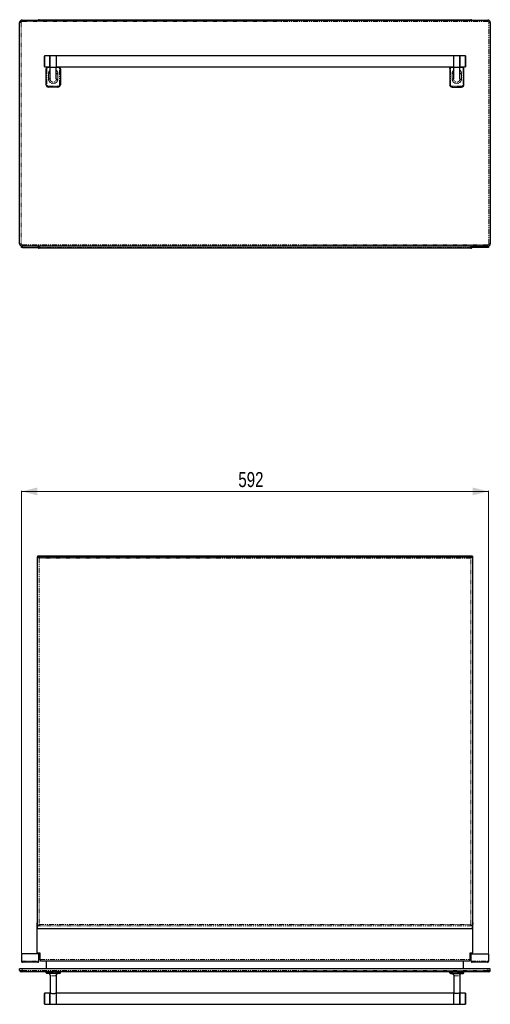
# Model space of a CAD drawing. Header units: millimetres. Extents: x 95 to 1692, y 205 to 1666.
# Tile 1 of 2: x 95 to 692, y 346 to 1596. Entities that reach past the tile are written whole.
import ezdxf

# ---------------------------------------------------------------- set-up
doc = ezdxf.new("R2010")
doc.units = ezdxf.units.MM
doc.linetypes.add('PHANTOM', pattern=[12.7, 6.35, -1.27, 1.27, -1.27, 1.27, -1.27])
doc.styles.add('SLDTEXTSTYLE0', font='TXT', dxfattribs={"width": 0.75})
doc.dimstyles.new('SLDDIMSTYLE0', dxfattribs={"dimtxt": 19.05, "dimasz": 20, "dimexe": 0, "dimexo": 0.0625, "dimgap": 4.7625, "dimtad": 1, "dimdec": 0, "dimrnd": 1e-09, "dimzin": 12, "dimdsep": 46, "dimtxsty": 'SLDTEXTSTYLE0', "dimsah": 1, "dimcen": 0.09, "dimadec": 0, "dimazin": 3, "dimtfac": 1, "dimtdec": 0, "dimtofl": 0, "dimtmove": 0, "dimatfit": 3, "dimfxl": 1, "dimfrac": 2, "dimtolj": 1, "dimtzin": 12, "dimarcsym": 0})

# ---------------------------------------------------------------- blocks, each defined once
blk = doc.blocks.new('_D')
at = {"color": 7, "linetype": 'Continuous', "lineweight": 18}
for p, q in [((97.6, 411.1), (97.6, 997.5)), ((97.6, 996.9), (689.9, 996.9)), ((689.9, 411.1), (689.9, 997.5))]:
    blk.add_line(p, q, dxfattribs=at)
for points in [[(97.6, 996.9), (117.6, 991.9), (117.6, 1001.9)], [(689.9, 996.9), (669.9, 1001.9), (669.9, 991.9)]]:
    blk.add_solid(points, dxfattribs=at)
at = {"color": 7, "linetype": 'Continuous', "lineweight": 18, "insert": (372.6, 1021.5), "char_height": 19.05, "attachment_point": 1, "style": 'SLDTEXTSTYLE0'}
blk.add_mtext('592', dxfattribs=at)

msp = doc.modelspace()

# ---------------------------------------------------------------- linework, layer by layer
at = {"color": 7, "linetype": 'Continuous', "lineweight": 25}
for p, q in [((95.2, 1311.1), (95.2, 1592.1)), ((98.2, 1595.1), (689.2, 1595.1)), ((119.8, 1595.6), (667.7, 1595.6)), ((692.2, 1592.1), (692.2, 1311.1)), ((126.8, 1549.6), (126.5, 1549.1)), ((133.5, 1549.6), (126.8, 1549.6)), ((126.8, 1549.6), (126.8, 1542.6)), ((133.8, 1549.1), (133.5, 1549.6)), ((133.5, 1542.6), (133.5, 1549.6)), ((133.8, 1535.7), (133.8, 1549.5)), ((141.6, 1549.7), (133.9, 1549.7)), ((645.8, 1549.6), (141.7, 1549.6)), ((141.7, 1549.6), (141.7, 1535.6)), ((645.8, 1535.6), (645.8, 1549.6)), ((653.5, 1549.7), (646, 1549.7)), ((654, 1549.6), (653.8, 1549.1)), ((653.8, 1535.7), (653.8, 1549.5)), ((660.8, 1549.6), (654, 1549.6)), ((654, 1542.6), (654, 1549.6)), ((661, 1549.1), (660.8, 1549.6)), ((660.8, 1549.6), (660.8, 1542.6)), ((126.5, 1542.6), (126.5, 1549.1)), ((126.5, 1536.1), (126.5, 1542.6)), ((126.8, 1542.6), (126.8, 1535.6)), ((133.5, 1535.6), (133.5, 1542.6)), ((654, 1535.6), (654, 1542.6)), ((660.8, 1542.6), (660.8, 1535.6)), ((661, 1542.6), (661, 1549.1)), ((661, 1536.1), (661, 1542.6)), ((126.5, 1536.1), (126.8, 1535.6)), ((126.8, 1535.6), (133.5, 1535.6)), ((128.8, 1513.1), (128.8, 1533.1)), ((133.5, 1535.6), (133.8, 1536.1)), ((133.8, 1520.4), (133.8, 1535.7)), ((133.9, 1535.5), (137.8, 1535.5)), ((137.8, 1535.5), (141.6, 1535.5)), ((141.7, 1535.6), (645.8, 1535.6)), ((141.7, 1520.4), (141.7, 1535.6)), ((146.8, 1533.1), (146.8, 1513.1)), ((640.8, 1533.1), (640.8, 1513.1)), ((645.8, 1520.4), (645.8, 1535.6)), ((646, 1535.5), (653.5, 1535.5)), ((653.8, 1536.1), (654, 1535.6)), ((653.8, 1520.4), (653.8, 1535.7)), ((654, 1535.6), (660.8, 1535.6)), ((658.8, 1513.1), (658.8, 1533.1)), ((660.8, 1535.6), (661, 1536.1)), ((143.8, 1510.1), (131.7, 1510.1)), ((643.7, 1510.1), (655.8, 1510.1)), ((97.6, 1306.5), (97.6, 1308.1)), ((98.9, 1306.5), (97.6, 1306.5)), ((689.2, 1308.1), (98.2, 1308.1)), ((98.9, 1306.5), (118.2, 1306.5)), ((119.5, 1306.5), (118.2, 1306.5)), ((119.5, 1308.1), (119.5, 1306.5)), ((667.7, 1305.6), (119.8, 1305.6)), ((668, 1306.5), (668, 1308.1)), ((669.3, 1306.5), (668, 1306.5)), ((688.6, 1306.5), (669.3, 1306.5)), ((689.9, 1306.5), (688.6, 1306.5)), ((689.9, 1308.1), (689.9, 1306.5)), ((669.5, 914.9), (118, 914.9)), ((118, 914.9), (118, 914.1)), ((119.8, 912.3), (118, 914.1)), ((118, 444.6), (118, 914.1)), ((118, 914.1), (669.5, 914.1)), ((669.5, 914.1), (667.7, 912.3)), ((669.5, 914.9), (669.5, 914.1)), ((669.5, 914.1), (669.5, 444.6)), ((117.2, 449.3), (118, 449.3)), ((117.2, 447.8), (117.2, 449.3)), ((117.2, 411.2), (117.2, 447.8)), ((118, 444.1), (118, 444.6)), ((118, 441.8), (118, 444.1)), ((669.5, 441.8), (118, 441.8)), ((119.8, 447.1), (118.5, 445.8)), ((669, 445.8), (667.7, 447.1)), ((669.5, 449.3), (670.3, 449.3)), ((669.5, 444.6), (669.5, 444.1)), ((669.5, 441.8), (669.5, 444.1)), ((670.3, 449.3), (670.3, 447.8)), ((670.3, 411.2), (670.3, 447.8)), ((119.5, 410.1), (97.6, 410.1)), ((97.6, 410.1), (97.6, 400.6)), ((117.2, 411.2), (120.8, 411.2)), ((118, 410.1), (118, 411.2)), ((119.5, 410.1), (120.8, 410.1)), ((119.5, 400.6), (119.5, 410.1)), ((120.8, 406.6), (119.5, 406.6)), ((120.8, 411.2), (120.8, 402.8)), ((121.7, 401.3), (665.8, 401.3)), ((129.1, 391.1), (129.1, 401.3)), ((658.4, 391.1), (658.4, 401.3)), ((666.7, 411.2), (670.3, 411.2)), ((666.7, 402.8), (666.7, 411.2)), ((666.7, 410.1), (668, 410.1)), ((668, 406.6), (666.7, 406.6)), ((668, 410.1), (689.9, 410.1)), ((668, 400.6), (668, 410.1)), ((669.5, 410.1), (669.5, 411.2)), ((689.9, 410.1), (689.9, 400.6)), ((95.2, 388.8), (95.2, 391.1)), ((98.2, 391.1), (95.2, 391.1)), ((689.2, 391.1), (98.2, 391.1)), ((118.2, 399.3), (98.9, 399.3)), ((688.6, 399.3), (669.3, 399.3)), ((692.2, 391.1), (689.2, 391.1)), ((692.2, 388.8), (692.2, 391.1)), ((98.2, 387.1), (97, 387.1)), ((689.2, 387.1), (98.2, 387.1)), ((128.8, 386.1), (128.8, 387.1)), ((131.7, 385.1), (129.8, 385.1)), ((143.8, 385.1), (131.7, 385.1)), ((133.8, 383), (133.8, 360)), ((141.7, 383), (141.7, 360.1)), ((145.8, 385.1), (143.8, 385.1)), ((146.8, 386.1), (146.8, 387.1)), ((640.8, 386.1), (640.8, 387.1)), ((641.8, 385.1), (643.7, 385.1)), ((643.7, 385.1), (655.8, 385.1)), ((645.8, 383), (645.8, 360.1)), ((653.8, 383), (653.8, 360)), ((655.8, 385.1), (657.8, 385.1)), ((658.8, 386.1), (658.8, 387.1)), ((690.5, 387.1), (689.2, 387.1)), ((126.8, 360.1), (126.5, 359.6)), ((126.5, 346.6), (126.5, 359.6)), ((133.5, 360.1), (126.8, 360.1)), ((126.8, 360.1), (126.8, 346.1)), ((133.8, 359.6), (133.5, 360.1)), ((133.5, 346.1), (133.5, 360.1)), ((133.8, 346.2), (133.8, 360)), ((645.8, 360.1), (141.7, 360.1)), ((141.7, 360.1), (141.7, 346.1)), ((645.8, 346.1), (645.8, 360.1)), ((654, 360.1), (653.8, 359.6)), ((653.8, 346.2), (653.8, 360)), ((660.8, 360.1), (654, 360.1)), ((654, 346.1), (654, 360.1)), ((661, 359.6), (660.8, 360.1)), ((660.8, 360.1), (660.8, 346.1)), ((661, 346.6), (661, 359.6)), ((126.5, 346.6), (126.8, 346.1)), ((126.8, 346.1), (133.5, 346.1)), ((133.5, 346.1), (133.8, 346.6)), ((133.9, 346), (141.6, 346)), ((141.7, 346.1), (645.8, 346.1)), ((646, 346), (653.5, 346)), ((653.8, 346.6), (654, 346.1)), ((654, 346.1), (660.8, 346.1)), ((660.8, 346.1), (661, 346.6))]:
    msp.add_line(p, q, dxfattribs=at)
at = {"color": 250, "linetype": 'PHANTOM', "lineweight": 18}
for p, q in [((95.2, 1592.1), (97, 1592.1)), ((97, 1592.1), (97, 1311.1)), ((98.2, 1595.1), (98.2, 1593.4)), ((689.2, 1593.4), (98.2, 1593.4)), ((689.2, 1595.1), (689.2, 1593.4)), ((690.5, 1311.1), (690.5, 1592.1)), ((692.2, 1592.1), (690.5, 1592.1)), ((133.9, 1549.7), (133.9, 1535.5)), ((141.6, 1535.5), (141.6, 1549.7)), ((646, 1535.5), (646, 1549.7)), ((653.5, 1549.7), (653.5, 1535.5)), ((129.8, 1533.1), (128.8, 1533.1)), ((129.8, 1533.1), (129.8, 1513.1)), ((131.7, 1535.1), (131.7, 1535.6)), ((133.8, 1535.1), (131.7, 1535.1)), ((131.7, 1520.2), (131.7, 1527.5)), ((143.8, 1535.1), (141.7, 1535.1)), ((143.8, 1535.1), (143.8, 1535.6)), ((143.8, 1527.5), (143.8, 1520.2)), ((145.8, 1513.1), (145.8, 1533.1)), ((145.8, 1533.1), (146.8, 1533.1)), ((641.8, 1533.1), (640.8, 1533.1)), ((641.8, 1513.1), (641.8, 1533.1)), ((643.7, 1535.1), (643.7, 1535.6)), ((643.7, 1535.1), (645.8, 1535.1)), ((643.7, 1527.5), (643.7, 1520.2)), ((653.8, 1535.1), (655.8, 1535.1)), ((655.8, 1535.1), (655.8, 1535.6)), ((655.8, 1520.2), (655.8, 1527.5)), ((657.8, 1533.1), (657.8, 1513.1)), ((657.8, 1533.1), (658.8, 1533.1)), ((128.8, 1513.1), (129.8, 1513.1)), ((133.7, 1520.3), (133.8, 1520.3)), ((141.7, 1520.3), (141.8, 1520.3)), ((146.8, 1513.1), (145.8, 1513.1)), ((640.8, 1513.1), (641.8, 1513.1)), ((645.8, 1520.3), (645.7, 1520.3)), ((653.8, 1520.3), (653.8, 1520.3)), ((658.8, 1513.1), (657.8, 1513.1)), ((131.7, 1510.1), (131.7, 1511.1)), ((131.7, 1511.1), (143.8, 1511.1)), ((143.8, 1510.1), (143.8, 1511.1)), ((655.8, 1511.1), (643.7, 1511.1)), ((643.7, 1510.1), (643.7, 1511.1)), ((655.8, 1510.1), (655.8, 1511.1)), ((97, 1311.1), (95.2, 1311.1)), ((98.2, 1309.8), (689.2, 1309.8)), ((98.2, 1309.8), (98.2, 1308.1)), ((98.9, 1308.1), (98.9, 1306.5)), ((118.2, 1306.5), (118.2, 1308.1)), ((669.2, 1306.3), (118.3, 1306.3)), ((119.7, 1305.6), (667.8, 1305.6)), ((669.3, 1308.1), (669.3, 1306.5)), ((688.6, 1306.5), (688.6, 1308.1)), ((689.2, 1309.8), (689.2, 1308.1)), ((690.5, 1311.1), (692.2, 1311.1)), ((119.8, 912.3), (119.8, 447.1)), ((667.7, 912.3), (119.8, 912.3)), ((667.7, 447.1), (667.7, 912.3)), ((118, 447.8), (117.2, 447.8)), ((669, 445.8), (118.5, 445.8)), ((119.8, 447.1), (667.7, 447.1)), ((670.3, 447.8), (669.5, 447.8)), ((97.6, 400.6), (119.5, 400.6)), ((120.8, 402.8), (666.7, 402.8)), ((668, 400.6), (689.9, 400.6)), ((95.2, 388.8), (98.2, 388.8)), ((98.2, 388.8), (98.2, 391.1)), ((98.2, 388.8), (98.2, 387.1)), ((98.2, 388.8), (689.2, 388.8)), ((689.2, 388.8), (689.2, 391.1)), ((689.2, 388.8), (692.2, 388.8)), ((689.2, 388.8), (689.2, 387.1)), ((128.8, 386.1), (131.7, 386.1)), ((131.7, 386.1), (131.7, 387.1)), ((131.7, 385.1), (131.7, 386.1)), ((131.7, 386.1), (143.8, 386.1)), ((143.8, 386.1), (143.8, 387.1)), ((143.8, 385.1), (143.8, 386.1)), ((143.8, 386.1), (146.8, 386.1)), ((643.7, 386.1), (640.8, 386.1)), ((643.7, 386.1), (643.7, 387.1)), ((643.7, 385.1), (643.7, 386.1)), ((655.8, 386.1), (643.7, 386.1)), ((655.8, 386.1), (655.8, 387.1)), ((658.8, 386.1), (655.8, 386.1)), ((655.8, 385.1), (655.8, 386.1)), ((133.9, 360.2), (133.9, 346)), ((141.6, 346), (141.6, 360.2)), ((646, 346), (646, 360.2)), ((653.5, 360.2), (653.5, 346))]:
    msp.add_line(p, q, dxfattribs=at)
at = {"color": 7, "linetype": 'Continuous', "lineweight": 25}
for centre, radius, start, end in [((98.2, 1592.1), 3, 90, 180), ((119.8, 1593.8), 1.8, 90, 135), ((667.7, 1593.8), 1.8, 45, 90), ((689.2, 1592.1), 3, 0, 90), ((133.9, 1549.5), 0.2, 90, 180), ((141.6, 1549.5), 0.2, 0, 90), ((646, 1549.5), 0.2, 90, 180), ((653.5, 1549.5), 0.2, 0, 90), ((131.7, 1533.1), 3, 123.7015, 180), ((133.9, 1535.7), 0.2, 180, 270), ((141.6, 1535.7), 0.2, 270, 0), ((143.8, 1533.1), 3, 0, 56.2985), ((643.7, 1533.1), 3, 123.7015, 180), ((646, 1535.7), 0.2, 180, 270), ((653.5, 1535.7), 0.2, 270, 0), ((655.8, 1533.1), 3, 0, 56.2985), ((131.7, 1513.1), 3, 180, 270), ((143.8, 1513.1), 3, 270, 0), ((643.7, 1513.1), 3, 180, 270), ((655.8, 1513.1), 3, 270, 0), ((98.2, 1311.1), 3, 180, 270), ((119.8, 1307.4), 1.8, 216.3232, 266.7574), ((119.8, 1307.4), 1.8, 266.7574, 270), ((667.7, 1307.4), 1.8, 270, 273.2426), ((667.7, 1307.4), 1.8, 273.2426, 323.6768), ((689.2, 1311.1), 3, 270, 0), ((119.8, 444.6), 1.8, 135, 180), ((667.7, 444.6), 1.8, 0, 45), ((98.9, 400.6), 1.3, 180, 270), ((118.2, 400.6), 1.3, 270, 0), ((122.5, 402.8), 1.7, 180, 240), ((665, 402.8), 1.7, 300, 0), ((669.3, 400.6), 1.3, 180, 270), ((688.6, 400.6), 1.3, 270, 0), ((97, 388.8), 1.7, 180, 270), ((690.5, 388.8), 1.7, 270, 0), ((129.8, 386.1), 1, 180, 270), ((145.8, 386.1), 1, 270, 0), ((641.8, 386.1), 1, 180, 270), ((657.8, 386.1), 1, 270, 0), ((133.9, 360), 0.2, 90, 180), ((141.6, 360), 0.2, 0, 90), ((646, 360), 0.2, 90, 180), ((653.5, 360), 0.2, 360, 90), ((133.9, 346.2), 0.2, 180, 270), ((141.6, 346.2), 0.2, 270, 0), ((646, 346.2), 0.2, 180, 270), ((653.5, 346.2), 0.2, 270, 0)]:
    msp.add_arc(centre, radius, start, end, dxfattribs=at)
at = {"color": 250, "linetype": 'PHANTOM', "lineweight": 18}
for centre, radius, start, end in [((98.2, 1592.1), 1.3, 90, 180), ((689.2, 1592.1), 1.3, 0, 90), ((131.7, 1533.1), 2, 90, 180), ((143.8, 1533.1), 2, 0, 90), ((643.7, 1533.1), 2, 90, 180), ((655.8, 1533.1), 2, 0, 90), ((131.7, 1513.1), 2, 180, 270), ((143.8, 1513.1), 2, 270, 0), ((643.7, 1513.1), 2, 180, 270), ((655.8, 1513.1), 2, 270, 0), ((98.2, 1311.1), 1.3, 180, 270), ((689.2, 1311.1), 1.3, 270, 0)]:
    msp.add_arc(centre, radius, start, end, dxfattribs=at)
at = {"color": 7, "linetype": 'Continuous', "lineweight": 25}
for points, knots in [([(133.8, 1527.3), (133.8, 1527.3), (133.7, 1527.3), (133.7, 1527.3), (133.6, 1527.4), (133.5, 1527.4), (133.5, 1527.4), (133.3, 1527.4), (133.3, 1527.4), (133, 1527.4), (132.8, 1527.4), (132.3, 1527.4), (132, 1527.5), (131.7, 1527.5)], [0, 0, 0, 0, 0.125, 0.125, 0.25, 0.25, 0.375, 0.375, 0.5, 0.5, 0.75, 0.75, 1, 1, 1, 1]), ([(141.7, 1527.3), (141.7, 1527.3), (141.8, 1527.3), (141.8, 1527.3), (141.9, 1527.4), (142, 1527.4), (142, 1527.4), (142.2, 1527.4), (142.2, 1527.4), (142.5, 1527.4), (142.7, 1527.4), (143.2, 1527.4), (143.5, 1527.5), (143.8, 1527.5)], [0, 0, 0, 0, 0.125, 0.125, 0.25, 0.25, 0.375, 0.375, 0.5, 0.5, 0.75, 0.75, 1, 1, 1, 1]), ([(645.8, 1527.3), (645.8, 1527.3), (645.7, 1527.3), (645.7, 1527.3), (645.6, 1527.4), (645.5, 1527.4), (645.5, 1527.4), (645.3, 1527.4), (645.3, 1527.4), (645, 1527.4), (644.8, 1527.4), (644.3, 1527.4), (644, 1527.5), (643.7, 1527.5)], [0, 0, 0, 0, 0.125, 0.125, 0.25, 0.25, 0.375, 0.375, 0.5, 0.5, 0.75, 0.75, 1, 1, 1, 1]), ([(653.8, 1527.3), (653.8, 1527.3), (653.8, 1527.3), (653.8, 1527.3), (653.9, 1527.4), (654, 1527.4), (654, 1527.4), (654.2, 1527.4), (654.2, 1527.4), (654.5, 1527.4), (654.7, 1527.4), (655.2, 1527.4), (655.5, 1527.5), (655.8, 1527.5)], [0, 0, 0, 0, 0.125, 0.125, 0.25, 0.25, 0.375, 0.375, 0.5, 0.5, 0.75, 0.75, 1, 1, 1, 1]), ([(133.7, 1520.3), (133.7, 1520.3), (133.7, 1520.3), (133.6, 1520.3), (133.6, 1520.3), (133.5, 1520.3), (133.4, 1520.3), (133.3, 1520.3), (133.2, 1520.3), (133, 1520.3), (132.9, 1520.3), (132.7, 1520.3), (132.6, 1520.3), (132.4, 1520.2), (132.2, 1520.2), (132, 1520.2), (131.9, 1520.2), (131.7, 1520.2)], [0, 0, 0, 0, 0.125, 0.125, 0.25, 0.25, 0.375, 0.375, 0.5, 0.5, 0.625, 0.625, 0.75, 0.75, 0.875, 0.875, 1, 1, 1, 1]), ([(141.8, 1520.3), (141.8, 1520.3), (141.8, 1520.3), (141.9, 1520.3), (141.9, 1520.3), (142, 1520.3), (142.1, 1520.3), (142.2, 1520.3), (142.3, 1520.3), (142.5, 1520.3), (142.6, 1520.3), (142.8, 1520.3), (142.9, 1520.3), (143.1, 1520.2), (143.3, 1520.2), (143.5, 1520.2), (143.6, 1520.2), (143.8, 1520.2)], [0, 0, 0, 0, 0.125, 0.125, 0.25, 0.25, 0.375, 0.375, 0.5, 0.5, 0.625, 0.625, 0.75, 0.75, 0.875, 0.875, 1, 1, 1, 1]), ([(645.7, 1520.3), (645.7, 1520.3), (645.7, 1520.3), (645.6, 1520.3), (645.6, 1520.3), (645.5, 1520.3), (645.4, 1520.3), (645.3, 1520.3), (645.2, 1520.3), (645, 1520.3), (644.9, 1520.3), (644.7, 1520.3), (644.6, 1520.3), (644.4, 1520.2), (644.2, 1520.2), (644, 1520.2), (643.9, 1520.2), (643.7, 1520.2)], [0, 0, 0, 0, 0.125, 0.125, 0.25, 0.25, 0.375, 0.375, 0.5, 0.5, 0.625, 0.625, 0.75, 0.75, 0.875, 0.875, 1, 1, 1, 1]), ([(653.8, 1520.3), (653.8, 1520.3), (653.8, 1520.3), (653.9, 1520.3), (653.9, 1520.3), (654, 1520.3), (654.1, 1520.3), (654.2, 1520.3), (654.3, 1520.3), (654.5, 1520.3), (654.6, 1520.3), (654.8, 1520.3), (654.9, 1520.3), (655.1, 1520.2), (655.3, 1520.2), (655.5, 1520.2), (655.6, 1520.2), (655.8, 1520.2)], [0, 0, 0, 0, 0.125, 0.125, 0.25, 0.25, 0.375, 0.375, 0.5, 0.5, 0.625, 0.625, 0.75, 0.75, 0.875, 0.875, 1, 1, 1, 1]), ([(118.3, 1306.5), (118.3, 1306.4), (118.3, 1306.3), (118.3, 1306.3), (118.3, 1306.3)], [0, 0, 0, 0, 0.555157, 1, 1, 1, 1]), ([(669.2, 1306.3), (669.2, 1306.3), (669.2, 1306.4), (669.3, 1306.5), (669.3, 1306.5)], [0, 0, 0, 0, 0.776966, 1, 1, 1, 1]), ([(133.8, 383.1), (133.8, 383.2), (133.7, 383.4), (133.7, 383.6), (133.6, 383.7), (133.5, 384), (133.5, 384.1), (133.3, 384.3), (133.3, 384.4), (133, 384.7), (132.8, 384.9), (132.3, 385.1), (132, 385.1), (131.7, 385.1)], [0, 0, 0, 0, 0.125, 0.125, 0.25, 0.25, 0.375, 0.375, 0.5, 0.5, 0.75, 0.75, 1, 1, 1, 1]), ([(141.7, 383.1), (141.7, 383.2), (141.8, 383.4), (141.8, 383.6), (141.9, 383.7), (142, 384), (142, 384.1), (142.2, 384.3), (142.2, 384.4), (142.5, 384.7), (142.7, 384.9), (143.2, 385.1), (143.5, 385.1), (143.8, 385.1)], [0, 0, 0, 0, 0.125, 0.125, 0.25, 0.25, 0.375, 0.375, 0.5, 0.5, 0.75, 0.75, 1, 1, 1, 1]), ([(645.8, 383.1), (645.8, 383.2), (645.7, 383.4), (645.7, 383.6), (645.6, 383.7), (645.5, 384), (645.5, 384.1), (645.3, 384.3), (645.3, 384.4), (645, 384.7), (644.8, 384.9), (644.3, 385.1), (644, 385.1), (643.7, 385.1)], [0, 0, 0, 0, 0.125, 0.125, 0.25, 0.25, 0.375, 0.375, 0.5, 0.5, 0.75, 0.75, 1, 1, 1, 1]), ([(653.8, 383.1), (653.8, 383.2), (653.8, 383.4), (653.8, 383.6), (653.9, 383.7), (654, 384), (654, 384.1), (654.2, 384.3), (654.2, 384.4), (654.5, 384.7), (654.7, 384.9), (655.2, 385.1), (655.5, 385.1), (655.8, 385.1)], [0, 0, 0, 0, 0.125, 0.125, 0.25, 0.25, 0.375, 0.375, 0.5, 0.5, 0.75, 0.75, 1, 1, 1, 1]), ([(133.9, 360.2), (134.1, 360.2), (134.3, 360.2), (134.7, 360.1), (134.8, 360.1), (135.1, 360), (135.2, 360), (135.7, 359.8), (136.1, 359.7), (136.7, 359.6), (136.9, 359.6), (137.3, 359.6), (137.5, 359.6), (138, 359.6), (138.2, 359.6), (138.6, 359.6), (138.8, 359.6), (139.2, 359.7), (139.4, 359.8), (139.8, 359.8), (139.9, 359.9), (140.3, 360), (140.4, 360), (140.7, 360.1), (140.8, 360.1), (141.2, 360.2), (141.4, 360.2), (141.6, 360.2)], [0, 0, 0, 0, 0.125, 0.125, 0.1875, 0.1875, 0.25, 0.25, 0.375, 0.375, 0.4375, 0.4375, 0.5, 0.5, 0.5625, 0.5625, 0.625, 0.625, 0.6875, 0.6875, 0.75, 0.75, 0.8125, 0.8125, 0.875, 0.875, 1, 1, 1, 1]), ([(653.5, 360.2), (653.4, 360.2), (653.2, 360.2), (652.8, 360.1), (652.7, 360.1), (652.4, 360), (652.3, 360), (651.8, 359.8), (651.4, 359.7), (650.8, 359.6), (650.6, 359.6), (650.2, 359.6), (650, 359.6), (649.5, 359.6), (649.3, 359.6), (648.9, 359.6), (648.7, 359.6), (648.3, 359.7), (648.1, 359.8), (647.7, 359.8), (647.6, 359.9), (647.2, 360), (647.1, 360), (646.8, 360.1), (646.7, 360.1), (646.3, 360.2), (646.1, 360.2), (646, 360.2)], [0, 0, 0, 0, 0.125, 0.125, 0.1875, 0.1875, 0.25, 0.25, 0.375, 0.375, 0.4375, 0.4375, 0.5, 0.5, 0.5625, 0.5625, 0.625, 0.625, 0.6875, 0.6875, 0.75, 0.75, 0.8125, 0.8125, 0.875, 0.875, 1, 1, 1, 1])]:
    msp.add_open_spline(points, degree=3, knots=knots, dxfattribs=at)
at = {"color": 250, "linetype": 'PHANTOM', "lineweight": 18}
for points, knots in [([(131.7, 1527.5), (131.9, 1528.2), (132.2, 1529.5), (133, 1530.9), (133.6, 1531.4), (133.8, 1531.5)], [0, 0, 0, 0, 0.463831, 0.913187, 1, 1, 1, 1]), ([(141.7, 1531.5), (142.1, 1531.2), (142.9, 1530.3), (143.5, 1528.9), (143.7, 1527.8), (143.8, 1527.5)], [0, 0, 0, 0, 0.306489, 0.758967, 1, 1, 1, 1]), ([(645.8, 1531.5), (645.4, 1531.2), (644.6, 1530.3), (644, 1528.9), (643.8, 1527.8), (643.7, 1527.5)], [0, 0, 0, 0, 0.306489, 0.758967, 1, 1, 1, 1]), ([(655.8, 1527.5), (655.6, 1528.2), (655.3, 1529.5), (654.5, 1530.9), (653.9, 1531.4), (653.8, 1531.5)], [0, 0, 0, 0, 0.463831, 0.913187, 1, 1, 1, 1]), ([(143.8, 1520.2), (143.7, 1520), (143.7, 1519.8), (143.6, 1519.4), (143.6, 1519.3), (143.4, 1518.7), (143.3, 1518.4), (143, 1517.7), (142.8, 1517.3), (142.5, 1516.9), (142.4, 1516.7), (142.1, 1516.4), (142, 1516.3), (141.6, 1515.9), (141.3, 1515.7), (140.8, 1515.4), (140.7, 1515.3), (140.3, 1515.1), (140.1, 1515), (139.6, 1514.8), (139.3, 1514.7), (138.5, 1514.5), (138.1, 1514.5), (137.4, 1514.5), (137, 1514.5), (136.4, 1514.6), (136.3, 1514.7), (135.9, 1514.8), (135.7, 1514.8), (135.2, 1515.1), (134.9, 1515.2), (134.2, 1515.7), (133.9, 1515.9), (133.4, 1516.4), (133.1, 1516.7), (132.7, 1517.3), (132.5, 1517.7), (132.2, 1518.4), (132.1, 1518.7), (131.9, 1519.3), (131.9, 1519.4), (131.8, 1519.8), (131.8, 1520), (131.7, 1520.2)], [0, 0, 0, 0, 0.03125, 0.03125, 0.0625, 0.0625, 0.125, 0.125, 0.1875, 0.1875, 0.21875, 0.21875, 0.25, 0.25, 0.3125, 0.3125, 0.34375, 0.34375, 0.375, 0.375, 0.4375, 0.4375, 0.5, 0.5, 0.5625, 0.5625, 0.59375, 0.59375, 0.625, 0.625, 0.6875, 0.6875, 0.75, 0.75, 0.8125, 0.8125, 0.875, 0.875, 0.9375, 0.9375, 0.96875, 0.96875, 1, 1, 1, 1]), ([(133.8, 1520.3), (133.8, 1519.8), (133.9, 1519.3), (134.2, 1518.5), (134.3, 1518.3), (134.6, 1517.9), (134.8, 1517.6), (135.1, 1517.3), (135.3, 1517.1), (135.7, 1516.8), (136, 1516.6), (136.3, 1516.5), (136.5, 1516.4), (136.7, 1516.3), (136.8, 1516.3), (137.2, 1516.2), (137.5, 1516.2), (138, 1516.2), (138.3, 1516.2), (138.8, 1516.3), (139.1, 1516.4), (139.5, 1516.6), (139.8, 1516.8), (140.2, 1517.1), (140.4, 1517.3), (140.7, 1517.6), (140.9, 1517.9), (141.2, 1518.3), (141.3, 1518.5), (141.5, 1519), (141.6, 1519.3), (141.6, 1519.6), (141.7, 1519.8), (141.7, 1520), (141.7, 1520), (141.7, 1520.2), (141.7, 1520.2), (141.7, 1520.2), (141.7, 1520.3), (141.7, 1520.3), (141.7, 1520.3)], [0, 0, 0, 0, 0.125, 0.125, 0.1875, 0.1875, 0.25, 0.25, 0.3125, 0.3125, 0.375, 0.375, 0.40625, 0.40625, 0.4375, 0.4375, 0.5, 0.5, 0.5625, 0.5625, 0.625, 0.625, 0.6875, 0.6875, 0.75, 0.75, 0.8125, 0.8125, 0.875, 0.875, 0.9375, 0.9375, 0.96875, 0.96875, 0.984375, 0.992187, 0.996094, 0.998047, 0.998047, 1, 1, 1, 1]), ([(643.7, 1520.2), (643.8, 1520), (643.8, 1519.8), (643.9, 1519.4), (643.9, 1519.3), (644.1, 1518.7), (644.2, 1518.4), (644.5, 1517.7), (644.7, 1517.3), (645, 1516.9), (645.1, 1516.7), (645.4, 1516.4), (645.5, 1516.3), (645.9, 1515.9), (646.2, 1515.7), (646.7, 1515.4), (646.8, 1515.3), (647.2, 1515.1), (647.4, 1515), (647.9, 1514.8), (648.2, 1514.7), (649, 1514.5), (649.4, 1514.5), (650.1, 1514.5), (650.5, 1514.5), (651.1, 1514.6), (651.2, 1514.7), (651.6, 1514.8), (651.8, 1514.8), (652.3, 1515.1), (652.6, 1515.2), (653.3, 1515.7), (653.6, 1515.9), (654.1, 1516.4), (654.4, 1516.7), (654.8, 1517.3), (655, 1517.7), (655.3, 1518.4), (655.4, 1518.7), (655.6, 1519.3), (655.6, 1519.4), (655.7, 1519.8), (655.7, 1520), (655.8, 1520.2)], [0, 0, 0, 0, 0.03125, 0.03125, 0.0625, 0.0625, 0.125, 0.125, 0.1875, 0.1875, 0.21875, 0.21875, 0.25, 0.25, 0.3125, 0.3125, 0.34375, 0.34375, 0.375, 0.375, 0.4375, 0.4375, 0.5, 0.5, 0.5625, 0.5625, 0.59375, 0.59375, 0.625, 0.625, 0.6875, 0.6875, 0.75, 0.75, 0.8125, 0.8125, 0.875, 0.875, 0.9375, 0.9375, 0.96875, 0.96875, 1, 1, 1, 1]), ([(653.8, 1520.3), (653.7, 1519.8), (653.6, 1519.3), (653.3, 1518.5), (653.2, 1518.3), (652.9, 1517.9), (652.7, 1517.6), (652.4, 1517.3), (652.2, 1517.1), (651.8, 1516.8), (651.5, 1516.6), (651.2, 1516.5), (651, 1516.4), (650.8, 1516.3), (650.7, 1516.3), (650.3, 1516.2), (650, 1516.2), (649.5, 1516.2), (649.2, 1516.2), (648.7, 1516.3), (648.4, 1516.4), (648, 1516.6), (647.7, 1516.8), (647.3, 1517.1), (647.1, 1517.3), (646.8, 1517.6), (646.6, 1517.9), (646.3, 1518.3), (646.2, 1518.5), (646, 1519), (645.9, 1519.3), (645.9, 1519.6), (645.8, 1519.8), (645.8, 1520), (645.8, 1520), (645.8, 1520.2), (645.8, 1520.2), (645.8, 1520.2), (645.8, 1520.3), (645.8, 1520.3), (645.8, 1520.3)], [0, 0, 0, 0, 0.125, 0.125, 0.1875, 0.1875, 0.25, 0.25, 0.3125, 0.3125, 0.375, 0.375, 0.40625, 0.40625, 0.4375, 0.4375, 0.5, 0.5, 0.5625, 0.5625, 0.625, 0.625, 0.6875, 0.6875, 0.75, 0.75, 0.8125, 0.8125, 0.875, 0.875, 0.9375, 0.9375, 0.96875, 0.96875, 0.984375, 0.992187, 0.996094, 0.998047, 0.998047, 1, 1, 1, 1]), ([(141.7, 383), (141.7, 382.8), (141.6, 382.7), (141.3, 382.5), (141.2, 382.5), (140.9, 382.4), (140.7, 382.3), (140.4, 382.2), (140.2, 382.2), (139.8, 382.1), (139.5, 382.1), (139.2, 382.1), (139, 382.1), (138.8, 382.1), (138.7, 382.1), (138.3, 382), (138, 382), (137.5, 382), (137.2, 382), (136.7, 382.1), (136.4, 382.1), (136, 382.1), (135.7, 382.1), (135.3, 382.2), (135.1, 382.2), (134.8, 382.3), (134.6, 382.4), (134.3, 382.5), (134.2, 382.5), (134, 382.6), (133.9, 382.7), (133.8, 382.8), (133.8, 382.9), (133.8, 383)], [0, 0, 0, 0, 0.125, 0.125, 0.1875, 0.1875, 0.25, 0.25, 0.3125, 0.3125, 0.375, 0.375, 0.40625, 0.40625, 0.4375, 0.4375, 0.5, 0.5, 0.5625, 0.5625, 0.625, 0.625, 0.6875, 0.6875, 0.75, 0.75, 0.8125, 0.8125, 0.875, 0.875, 0.9375, 0.9375, 1, 1, 1, 1]), ([(645.8, 383), (645.8, 382.8), (645.9, 382.7), (646.2, 382.5), (646.3, 382.5), (646.6, 382.4), (646.8, 382.3), (647.1, 382.2), (647.3, 382.2), (647.7, 382.1), (648, 382.1), (648.3, 382.1), (648.5, 382.1), (648.7, 382.1), (648.8, 382.1), (649.2, 382), (649.5, 382), (650, 382), (650.3, 382), (650.8, 382.1), (651.1, 382.1), (651.5, 382.1), (651.8, 382.1), (652.2, 382.2), (652.4, 382.2), (652.7, 382.3), (652.9, 382.4), (653.2, 382.5), (653.3, 382.5), (653.5, 382.6), (653.6, 382.7), (653.7, 382.8), (653.7, 382.9), (653.8, 383)], [0, 0, 0, 0, 0.125, 0.125, 0.1875, 0.1875, 0.25, 0.25, 0.3125, 0.3125, 0.375, 0.375, 0.40625, 0.40625, 0.4375, 0.4375, 0.5, 0.5, 0.5625, 0.5625, 0.625, 0.625, 0.6875, 0.6875, 0.75, 0.75, 0.8125, 0.8125, 0.875, 0.875, 0.9375, 0.9375, 1, 1, 1, 1])]:
    msp.add_open_spline(points, degree=3, knots=knots, dxfattribs=at)
at = {"color": 7, "linetype": 'Continuous', "lineweight": 25}
for points in [[(133.8, 1520.4), (133.8, 1520.3), (133.7, 1520.3), (133.7, 1520.3)], [(141.8, 1520.3), (141.8, 1520.3), (141.7, 1520.3), (141.7, 1520.4)], [(645.7, 1520.3), (645.7, 1520.3), (645.8, 1520.3), (645.8, 1520.4)], [(653.8, 1520.4), (653.8, 1520.3), (653.8, 1520.3), (653.8, 1520.3)], [(133.8, 383), (133.8, 383), (133.8, 383), (133.8, 383.1)], [(141.7, 383.1), (141.7, 383), (141.7, 383), (141.7, 383)], [(645.8, 383.1), (645.8, 383), (645.8, 383), (645.8, 383)], [(653.8, 383), (653.8, 383), (653.8, 383), (653.8, 383.1)]]:
    msp.add_open_spline(points, degree=3, dxfattribs=at)

# ---------------------------------------------------------------- dimensions: what is measured, and where the dimension line sits
at = {"color": 7, "linetype": 'Continuous', "lineweight": 18}
dim = msp.add_linear_dim(base=(689.9, 996.9), p1=(97.6, 410.1), p2=(689.9, 410.1), dimstyle='SLDDIMSTYLE0', dxfattribs=at)
dim.commit()
dim.dimension.update_dxf_attribs({"geometry": '_D', "text_midpoint": (393.8, 996.9), "dimtype": 160})

doc.saveas('drawing.dxf')
